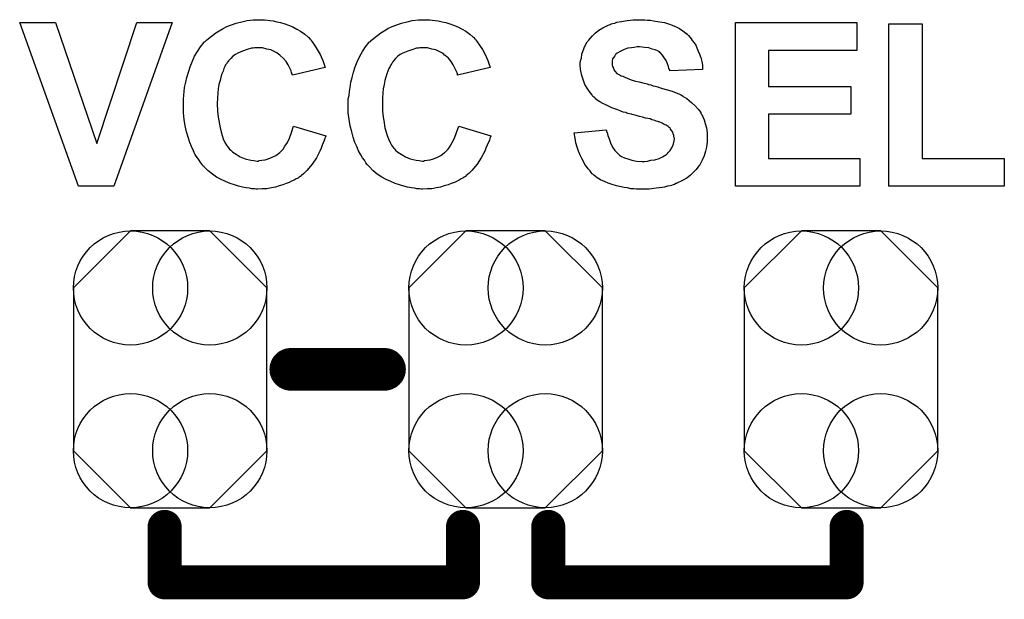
# Model space of a CAD drawing. Extents: x -0.07 to 0.95, y -0.15 to 1.54.
# Tile 6 of 13: x 0.34 to 0.57, y 0.26 to 0.4. Entities that reach past the tile are written whole.
import ezdxf

# ---------------------------------------------------------------- set-up
doc = ezdxf.new("R2010")
doc.units = 0
doc.layers.get('0').update_dxf_attribs({"linetype": 'CONTINUOUS'})
doc.layers.add('gto', color=2, linetype='CONTINUOUS')
doc.layers.add('gts', color=1, linetype='CONTINUOUS')

# ---------------------------------------------------------------- blocks, each defined once
blk = doc.blocks.new('D30')
at = {"const_width": 0.005}
blk.add_lwpolyline([(-0.0025, 0, 1), (0.0025, 0, 1)], format="xyb", close=True, dxfattribs=at)
blk = doc.blocks.new('D31')
at = {"const_width": 0.004}
blk.add_lwpolyline([(-0.002, 0, 1), (0.002, 0, 1)], format="xyb", close=True, dxfattribs=at)
blk = doc.blocks.new('D72')
blk.add_lwpolyline([(-0.0227, 0.0191), (-0.0227, -0.0191), (-0.0093, -0.0325), (0.0093, -0.0325), (0.0227, -0.0191), (0.0227, 0.0191), (0.0093, 0.0325), (-0.0093, 0.0325)], close=True)
for centre in [(-0.0093, 0.0191), (0.0093, 0.0191), (-0.0093, -0.0191), (0.0093, -0.0191)]:
    blk.add_circle(centre, 0.0134)

msp = doc.modelspace()

# ---------------------------------------------------------------- linework, layer by layer
at = {"layer": 'gto', "color": 2}
for points in [[(0.3581, 0.36), (0.3498, 0.36), (0.336, 0.3984), (0.3444, 0.3984), (0.3541, 0.37), (0.3635, 0.3984), (0.3718, 0.3984), (0.3581, 0.36)], [(0.3934, 0.3991), (0.3941, 0.399), (0.3947, 0.3989), (0.3955, 0.3988), (0.3963, 0.3986), (0.3972, 0.3984), (0.3982, 0.3981), (0.3991, 0.3978), (0.4001, 0.3974), (0.401, 0.3969), (0.4019, 0.3964), (0.4029, 0.3957), (0.4037, 0.395), (0.4038, 0.395), (0.4038, 0.3949), (0.404, 0.3947), (0.4042, 0.3945), (0.4044, 0.3942), (0.4046, 0.3939), (0.4052, 0.3931), (0.4058, 0.3921), (0.4065, 0.3909), (0.4071, 0.3895), (0.4077, 0.3879), (0.4, 0.3861), (0.4, 0.3861), (0.3999, 0.3862), (0.3999, 0.3864), (0.3998, 0.3866), (0.3997, 0.3871), (0.3994, 0.3877), (0.399, 0.3885), (0.3985, 0.3893), (0.3978, 0.3901), (0.3971, 0.3907), (0.397, 0.3908), (0.3967, 0.391), (0.3963, 0.3913), (0.3957, 0.3916), (0.3949, 0.392), (0.394, 0.3922), (0.393, 0.3925), (0.3919, 0.3925), (0.3915, 0.3925), (0.3912, 0.3925), (0.3908, 0.3924), (0.3904, 0.3924), (0.3894, 0.3921), (0.3883, 0.3917), (0.3872, 0.3912), (0.3866, 0.3909), (0.386, 0.3905), (0.3855, 0.39), (0.385, 0.3894), (0.385, 0.3894), (0.3848, 0.3892), (0.3847, 0.3891), (0.3846, 0.3888), (0.3843, 0.3885), (0.3841, 0.3881), (0.3839, 0.3876), (0.3837, 0.387), (0.3834, 0.3864), (0.3832, 0.3856), (0.383, 0.3848), (0.3827, 0.3839), (0.3826, 0.3829), (0.3825, 0.3819), (0.3824, 0.3807), (0.3823, 0.3794), (0.3823, 0.3794), (0.3823, 0.3791), (0.3823, 0.3787), (0.3824, 0.3783), (0.3824, 0.3776), (0.3825, 0.3769), (0.3826, 0.3762), (0.3827, 0.3754), (0.383, 0.3737), (0.3835, 0.3719), (0.3837, 0.3711), (0.3841, 0.3703), (0.3845, 0.3696), (0.385, 0.369), (0.385, 0.3689), (0.3851, 0.3689), (0.3852, 0.3687), (0.3855, 0.3685), (0.386, 0.368), (0.3868, 0.3675), (0.3877, 0.3669), (0.3889, 0.3664), (0.3902, 0.3661), (0.3909, 0.366), (0.3917, 0.3659), (0.392, 0.3659), (0.3922, 0.366), (0.3928, 0.3661), (0.3936, 0.3662), (0.3943, 0.3664), (0.3952, 0.3668), (0.3961, 0.3672), (0.397, 0.3679), (0.3971, 0.368), (0.3974, 0.3683), (0.3978, 0.3687), (0.3982, 0.3694), (0.3988, 0.3703), (0.3993, 0.3713), (0.3998, 0.3726), (0.4002, 0.3741), (0.4078, 0.3718), (0.4078, 0.3717), (0.4077, 0.3715), (0.4076, 0.3712), (0.4074, 0.3707), (0.4072, 0.3702), (0.407, 0.3696), (0.4067, 0.3689), (0.4064, 0.3682), (0.4056, 0.3667), (0.4046, 0.3652), (0.4034, 0.3637), (0.4027, 0.363), (0.402, 0.3624), (0.4019, 0.3623), (0.4018, 0.3623), (0.4016, 0.3621), (0.4013, 0.3619), (0.4009, 0.3617), (0.4004, 0.3614), (0.3998, 0.3612), (0.3992, 0.3609), (0.3985, 0.3606), (0.3977, 0.3603), (0.3969, 0.3601), (0.396, 0.3598), (0.3951, 0.3596), (0.394, 0.3594), (0.3929, 0.3594), (0.3918, 0.3593), (0.3914, 0.3593), (0.3911, 0.3594), (0.3905, 0.3594), (0.3899, 0.3595), (0.3891, 0.3596), (0.3883, 0.3598), (0.3873, 0.36), (0.3864, 0.3603), (0.3854, 0.3606), (0.3843, 0.3611), (0.3833, 0.3616), (0.3822, 0.3621), (0.3812, 0.3628), (0.3802, 0.3636), (0.3792, 0.3646), (0.3792, 0.3646), (0.379, 0.3648), (0.3788, 0.3651), (0.3785, 0.3655), (0.3781, 0.3661), (0.3777, 0.3667), (0.3772, 0.3674), (0.3768, 0.3683), (0.3763, 0.3693), (0.3759, 0.3703), (0.3755, 0.3715), (0.3751, 0.3728), (0.3748, 0.3742), (0.3746, 0.3757), (0.3744, 0.3772), (0.3744, 0.3789), (0.3744, 0.3789), (0.3744, 0.379), (0.3744, 0.3793), (0.3744, 0.3798), (0.3744, 0.3805), (0.3745, 0.3813), (0.3746, 0.3822), (0.3747, 0.3832), (0.375, 0.3844), (0.3752, 0.3855), (0.3756, 0.3868), (0.376, 0.388), (0.3765, 0.3892), (0.377, 0.3905), (0.3777, 0.3916), (0.3784, 0.3927), (0.3793, 0.3938), (0.3793, 0.3939), (0.3795, 0.394), (0.3798, 0.3943), (0.3802, 0.3946), (0.3807, 0.395), (0.3813, 0.3955), (0.382, 0.396), (0.3828, 0.3965), (0.3837, 0.397), (0.3846, 0.3975), (0.3857, 0.3979), (0.3868, 0.3983), (0.3881, 0.3986), (0.3894, 0.3989), (0.3908, 0.3991), (0.3923, 0.3991), (0.3929, 0.3991), (0.3934, 0.3991)], [(0.4322, 0.3991), (0.4328, 0.399), (0.4335, 0.3989), (0.4342, 0.3988), (0.4351, 0.3986), (0.436, 0.3984), (0.4369, 0.3981), (0.4378, 0.3978), (0.4388, 0.3974), (0.4398, 0.3969), (0.4407, 0.3964), (0.4416, 0.3957), (0.4424, 0.395), (0.4425, 0.395), (0.4426, 0.3949), (0.4427, 0.3947), (0.4429, 0.3945), (0.4431, 0.3942), (0.4433, 0.3939), (0.4439, 0.3931), (0.4446, 0.3921), (0.4452, 0.3909), (0.4458, 0.3895), (0.4464, 0.3879), (0.4387, 0.3861), (0.4387, 0.3861), (0.4387, 0.3862), (0.4387, 0.3864), (0.4386, 0.3866), (0.4384, 0.3871), (0.4381, 0.3877), (0.4377, 0.3885), (0.4372, 0.3893), (0.4366, 0.3901), (0.4358, 0.3907), (0.4357, 0.3908), (0.4355, 0.391), (0.435, 0.3913), (0.4344, 0.3916), (0.4336, 0.392), (0.4327, 0.3922), (0.4317, 0.3925), (0.4306, 0.3925), (0.4302, 0.3925), (0.4299, 0.3925), (0.4296, 0.3924), (0.4291, 0.3924), (0.4282, 0.3921), (0.4271, 0.3917), (0.4259, 0.3912), (0.4253, 0.3909), (0.4247, 0.3905), (0.4242, 0.39), (0.4237, 0.3894), (0.4237, 0.3894), (0.4236, 0.3892), (0.4235, 0.3891), (0.4233, 0.3888), (0.4231, 0.3885), (0.4229, 0.3881), (0.4226, 0.3876), (0.4224, 0.387), (0.4221, 0.3864), (0.4219, 0.3856), (0.4217, 0.3848), (0.4215, 0.3839), (0.4213, 0.3829), (0.4212, 0.3819), (0.4211, 0.3807), (0.4211, 0.3794), (0.4211, 0.3794), (0.4211, 0.3791), (0.4211, 0.3787), (0.4211, 0.3783), (0.4211, 0.3776), (0.4212, 0.3769), (0.4213, 0.3762), (0.4214, 0.3754), (0.4217, 0.3737), (0.4222, 0.3719), (0.4225, 0.3711), (0.4229, 0.3703), (0.4232, 0.3696), (0.4237, 0.369), (0.4237, 0.3689), (0.4238, 0.3689), (0.424, 0.3687), (0.4242, 0.3685), (0.4247, 0.368), (0.4255, 0.3675), (0.4265, 0.3669), (0.4276, 0.3664), (0.429, 0.3661), (0.4297, 0.366), (0.4305, 0.3659), (0.4307, 0.3659), (0.431, 0.366), (0.4316, 0.3661), (0.4323, 0.3662), (0.4331, 0.3664), (0.434, 0.3668), (0.4348, 0.3672), (0.4357, 0.3679), (0.4358, 0.368), (0.4361, 0.3683), (0.4365, 0.3687), (0.437, 0.3694), (0.4375, 0.3703), (0.438, 0.3713), (0.4385, 0.3726), (0.439, 0.3741), (0.4465, 0.3718), (0.4465, 0.3717), (0.4464, 0.3715), (0.4463, 0.3712), (0.4462, 0.3707), (0.4459, 0.3702), (0.4457, 0.3696), (0.4454, 0.3689), (0.4451, 0.3682), (0.4443, 0.3667), (0.4433, 0.3652), (0.4421, 0.3637), (0.4414, 0.363), (0.4407, 0.3624), (0.4407, 0.3623), (0.4406, 0.3623), (0.4403, 0.3621), (0.44, 0.3619), (0.4396, 0.3617), (0.4391, 0.3614), (0.4386, 0.3612), (0.438, 0.3609), (0.4372, 0.3606), (0.4365, 0.3603), (0.4356, 0.3601), (0.4347, 0.3598), (0.4338, 0.3596), (0.4327, 0.3594), (0.4317, 0.3594), (0.4305, 0.3593), (0.4302, 0.3593), (0.4298, 0.3594), (0.4292, 0.3594), (0.4286, 0.3595), (0.4279, 0.3596), (0.427, 0.3598), (0.4261, 0.36), (0.4251, 0.3603), (0.4241, 0.3606), (0.4231, 0.3611), (0.422, 0.3616), (0.421, 0.3621), (0.4199, 0.3628), (0.4189, 0.3636), (0.418, 0.3646), (0.4179, 0.3646), (0.4178, 0.3648), (0.4175, 0.3651), (0.4172, 0.3655), (0.4169, 0.3661), (0.4164, 0.3667), (0.416, 0.3674), (0.4155, 0.3683), (0.4151, 0.3693), (0.4146, 0.3703), (0.4142, 0.3715), (0.4139, 0.3728), (0.4135, 0.3742), (0.4133, 0.3757), (0.4131, 0.3772), (0.4131, 0.3789), (0.4131, 0.3789), (0.4131, 0.379), (0.4131, 0.3793), (0.4131, 0.3798), (0.4131, 0.3805), (0.4133, 0.3813), (0.4134, 0.3822), (0.4135, 0.3832), (0.4137, 0.3844), (0.414, 0.3855), (0.4143, 0.3868), (0.4147, 0.388), (0.4152, 0.3892), (0.4158, 0.3905), (0.4164, 0.3916), (0.4171, 0.3927), (0.418, 0.3938), (0.4181, 0.3939), (0.4183, 0.394), (0.4185, 0.3943), (0.4189, 0.3946), (0.4194, 0.395), (0.42, 0.3955), (0.4207, 0.396), (0.4215, 0.3965), (0.4224, 0.397), (0.4234, 0.3975), (0.4245, 0.3979), (0.4256, 0.3983), (0.4269, 0.3986), (0.4281, 0.3989), (0.4296, 0.3991), (0.431, 0.3991), (0.4317, 0.3991), (0.4322, 0.3991)], [(0.4827, 0.3991), (0.4833, 0.399), (0.484, 0.399), (0.4847, 0.3988), (0.4856, 0.3987), (0.4873, 0.3984), (0.4882, 0.3981), (0.4891, 0.3978), (0.49, 0.3974), (0.4908, 0.397), (0.4916, 0.3965), (0.4923, 0.3959), (0.4924, 0.3959), (0.4925, 0.3957), (0.4927, 0.3956), (0.4929, 0.3954), (0.4932, 0.395), (0.4935, 0.3946), (0.4938, 0.3942), (0.4942, 0.3937), (0.4946, 0.3931), (0.4949, 0.3925), (0.4952, 0.3917), (0.4955, 0.391), (0.4958, 0.3902), (0.496, 0.3893), (0.4962, 0.3884), (0.4962, 0.3874), (0.4885, 0.3871), (0.4885, 0.3872), (0.4885, 0.3873), (0.4883, 0.3876), (0.4882, 0.3881), (0.488, 0.3887), (0.4877, 0.3895), (0.4873, 0.3901), (0.4868, 0.3908), (0.4863, 0.3914), (0.4862, 0.3914), (0.486, 0.3916), (0.4856, 0.3918), (0.4851, 0.392), (0.4844, 0.3922), (0.4836, 0.3925), (0.4826, 0.3926), (0.4814, 0.3927), (0.4809, 0.3927), (0.4802, 0.3926), (0.4795, 0.3925), (0.4787, 0.3924), (0.4778, 0.3921), (0.477, 0.3917), (0.4762, 0.3912), (0.4761, 0.3912), (0.476, 0.3911), (0.4758, 0.3909), (0.4756, 0.3906), (0.4754, 0.3903), (0.4751, 0.3899), (0.475, 0.3894), (0.475, 0.3889), (0.475, 0.3888), (0.475, 0.3886), (0.475, 0.3884), (0.4751, 0.3881), (0.4753, 0.3877), (0.4754, 0.3873), (0.4757, 0.3869), (0.4761, 0.3865), (0.4761, 0.3865), (0.4764, 0.3863), (0.4766, 0.3862), (0.4769, 0.3861), (0.4771, 0.3859), (0.4775, 0.3858), (0.478, 0.3856), (0.4785, 0.3854), (0.4791, 0.3851), (0.4797, 0.3849), (0.4805, 0.3847), (0.4813, 0.3845), (0.4822, 0.3843), (0.4832, 0.384), (0.4832, 0.384), (0.4835, 0.3839), (0.4837, 0.3839), (0.4841, 0.3838), (0.4846, 0.3836), (0.4851, 0.3835), (0.4857, 0.3833), (0.4863, 0.3831), (0.4877, 0.3827), (0.4891, 0.3823), (0.4904, 0.3818), (0.491, 0.3815), (0.4915, 0.3812), (0.4916, 0.3812), (0.4916, 0.3811), (0.492, 0.3809), (0.4925, 0.3806), (0.4931, 0.3801), (0.4937, 0.3796), (0.4945, 0.3789), (0.4952, 0.3781), (0.4958, 0.3773), (0.4958, 0.3771), (0.496, 0.3768), (0.4963, 0.3763), (0.4966, 0.3756), (0.4968, 0.3747), (0.4971, 0.3737), (0.4973, 0.3725), (0.4973, 0.3712), (0.4973, 0.3711), (0.4973, 0.371), (0.4973, 0.3708), (0.4973, 0.3706), (0.4973, 0.3703), (0.4972, 0.3699), (0.4971, 0.3692), (0.4969, 0.3682), (0.4966, 0.3671), (0.4961, 0.3661), (0.4955, 0.3649), (0.4955, 0.3649), (0.4953, 0.3648), (0.4951, 0.3645), (0.4947, 0.3639), (0.4941, 0.3633), (0.4934, 0.3626), (0.4925, 0.3619), (0.4915, 0.3613), (0.4902, 0.3607), (0.4902, 0.3607), (0.4901, 0.3606), (0.4899, 0.3606), (0.4896, 0.3604), (0.4893, 0.3603), (0.4889, 0.3602), (0.4885, 0.3601), (0.488, 0.36), (0.4873, 0.3598), (0.4867, 0.3597), (0.4853, 0.3595), (0.4837, 0.3593), (0.4819, 0.3593), (0.4812, 0.3593), (0.4807, 0.3593), (0.4801, 0.3594), (0.4794, 0.3594), (0.4786, 0.3596), (0.4778, 0.3597), (0.476, 0.3601), (0.475, 0.3604), (0.4741, 0.3607), (0.4732, 0.3611), (0.4723, 0.3615), (0.4715, 0.362), (0.4707, 0.3626), (0.4706, 0.3627), (0.4705, 0.3628), (0.4703, 0.3629), (0.4701, 0.3632), (0.4698, 0.3636), (0.4694, 0.3641), (0.469, 0.3646), (0.4686, 0.3651), (0.4683, 0.3658), (0.4679, 0.3665), (0.4675, 0.3673), (0.4671, 0.3682), (0.4668, 0.3692), (0.4665, 0.3702), (0.4663, 0.3713), (0.4661, 0.3725), (0.4736, 0.3732), (0.4736, 0.3732), (0.4737, 0.373), (0.4737, 0.3728), (0.4738, 0.3726), (0.474, 0.3719), (0.4743, 0.3711), (0.4746, 0.3702), (0.4751, 0.3692), (0.4756, 0.3684), (0.4764, 0.3676), (0.4765, 0.3675), (0.4767, 0.3673), (0.4772, 0.367), (0.4779, 0.3667), (0.4787, 0.3664), (0.4796, 0.3661), (0.4807, 0.3659), (0.482, 0.3658), (0.4826, 0.3658), (0.4833, 0.3659), (0.4841, 0.3661), (0.485, 0.3662), (0.486, 0.3665), (0.4868, 0.3669), (0.4876, 0.3674), (0.4877, 0.3674), (0.488, 0.3677), (0.4882, 0.368), (0.4886, 0.3684), (0.489, 0.369), (0.4893, 0.3697), (0.4895, 0.3703), (0.4896, 0.3711), (0.4896, 0.3712), (0.4896, 0.3713), (0.4895, 0.3716), (0.4895, 0.3719), (0.4893, 0.3723), (0.4892, 0.3727), (0.489, 0.373), (0.4887, 0.3734), (0.4887, 0.3735), (0.4886, 0.3736), (0.4884, 0.3738), (0.4881, 0.374), (0.4877, 0.3743), (0.4872, 0.3745), (0.4867, 0.3748), (0.486, 0.3751), (0.4859, 0.3751), (0.4857, 0.3752), (0.4853, 0.3753), (0.485, 0.3754), (0.4847, 0.3755), (0.4843, 0.3756), (0.4839, 0.3758), (0.4834, 0.3759), (0.4828, 0.376), (0.4821, 0.3762), (0.4814, 0.3764), (0.4806, 0.3766), (0.4797, 0.3768), (0.4797, 0.3768), (0.4795, 0.3769), (0.4791, 0.377), (0.4787, 0.3771), (0.4782, 0.3773), (0.4776, 0.3774), (0.477, 0.3776), (0.4763, 0.3779), (0.4749, 0.3784), (0.4735, 0.3791), (0.4728, 0.3794), (0.4721, 0.3798), (0.4715, 0.3802), (0.471, 0.3806), (0.471, 0.3806), (0.4709, 0.3808), (0.4707, 0.3809), (0.4705, 0.3811), (0.4702, 0.3815), (0.4699, 0.3819), (0.4696, 0.3823), (0.4693, 0.3828), (0.4686, 0.3839), (0.4681, 0.3853), (0.4679, 0.386), (0.4677, 0.3867), (0.4676, 0.3875), (0.4675, 0.3884), (0.4675, 0.3884), (0.4675, 0.3885), (0.4675, 0.3886), (0.4675, 0.3889), (0.4676, 0.3894), (0.4678, 0.3901), (0.4679, 0.391), (0.4682, 0.3919), (0.4686, 0.3929), (0.4691, 0.3939), (0.4691, 0.3939), (0.4692, 0.394), (0.4695, 0.3943), (0.4698, 0.3947), (0.4704, 0.3953), (0.471, 0.3959), (0.4719, 0.3966), (0.4728, 0.3972), (0.4739, 0.3977), (0.474, 0.3977), (0.4741, 0.3978), (0.4743, 0.3979), (0.4745, 0.398), (0.4748, 0.3981), (0.4751, 0.3982), (0.4756, 0.3983), (0.4761, 0.3985), (0.4772, 0.3987), (0.4785, 0.3989), (0.4799, 0.3991), (0.4815, 0.3991), (0.4822, 0.3991), (0.4827, 0.3991)], [(0.5324, 0.3919), (0.5117, 0.3919), (0.5117, 0.3834), (0.531, 0.3834), (0.531, 0.3769), (0.5117, 0.3769), (0.5117, 0.3665), (0.5331, 0.3665), (0.5331, 0.36), (0.5039, 0.36), (0.5039, 0.3984), (0.5324, 0.3984), (0.5324, 0.3919)], [(0.5477, 0.3665), (0.567, 0.3665), (0.567, 0.36), (0.5399, 0.36), (0.5399, 0.3981), (0.5477, 0.3981), (0.5477, 0.3665)]]:
    msp.add_lwpolyline(points, dxfattribs=at)
for points, const_width in [([(0.3996, 0.317), (0.4216, 0.317)], 0.01), ([(0.37, 0.267), (0.37, 0.28)], 0.008), ([(0.44, 0.267), (0.44, 0.28)], 0.008), ([(0.46, 0.267), (0.46, 0.28)], 0.008), ([(0.53, 0.267), (0.53, 0.28)], 0.008), ([(0.37, 0.267), (0.44, 0.267)], 0.008), ([(0.46, 0.267), (0.53, 0.267)], 0.008)]:
    msp.add_lwpolyline(points, dxfattribs=dict(at, const_width=const_width))

# ---------------------------------------------------------------- block references
at = {"layer": 'gto'}
for name, p in [('D30', (0.3996, 0.317)), ('D30', (0.4216, 0.317)), ('D31', (0.37, 0.28)), ('D31', (0.44, 0.28)), ('D31', (0.46, 0.28)), ('D31', (0.53, 0.28)), ('D31', (0.37, 0.267)), ('D31', (0.37, 0.267)), ('D31', (0.44, 0.267)), ('D31', (0.44, 0.267)), ('D31', (0.46, 0.267)), ('D31', (0.46, 0.267)), ('D31', (0.53, 0.267)), ('D31', (0.53, 0.267))]:
    msp.add_blockref(name, p, dxfattribs=at)
at = {"layer": 'gts'}
for p in [(0.3713, 0.317), (0.45, 0.317), (0.5287, 0.317)]:
    msp.add_blockref('D72', p, dxfattribs=at)

doc.saveas('drawing.dxf')
